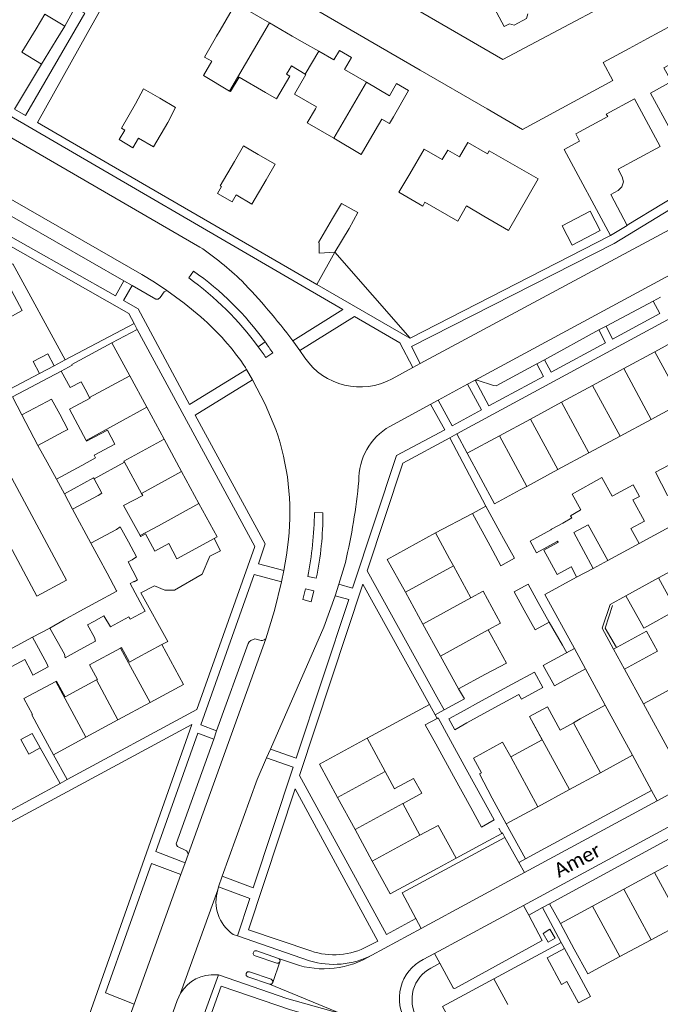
# Model space of a CAD drawing. Extents: x 177628 to 188968, y 384226 to 390673.
# Tile 178 of 256: x 184118 to 184230, y 385589 to 385762. Entities that reach past the tile are written whole.
import ezdxf

# ---------------------------------------------------------------- set-up
doc = ezdxf.new("R2010")
doc.units = 0
for name, color, linetype, lineweight in [('B01_D', 14, 'Continuous', 9), ('B01_F', 14, 'Continuous', 9), ('B01_T', 14, 'Continuous', 9), ('B02_D', 14, 'Continuous', 9), ('B02_F', 14, 'Continuous', 9), ('B02_T', 14, 'Continuous', 9), ('B07_D', 14, 'Continuous', 9), ('B11_F', 14, 'Continuous', 9), ('B11_S', 14, 'Continuous', 9), ('B14_F', 14, 'Continuous', 9), ('T01_F', 253, 'Continuous', 9), ('T02_F', 253, 'RASTER', 9), ('T03_T', 253, 'Continuous', 9), ('T04_F', 253, 'HAAG', 9), ('T04_T', 253, 'HAAG', 9), ('T05_F', 253, 'Continuous', 9), ('T05_T', 253, 'Continuous', 9), ('T22_D', 253, 'Continuous', 9), ('T22_T', 253, 'Continuous', 9), ('V00_D', 253, 'Continuous', 9), ('V00_F', 8, 'Continuous', 9), ('V00_T', 8, 'Continuous', 9), ('Z06', 7, 'Continuous', 9)]:
    doc.layers.add(name, color=color, linetype=linetype, lineweight=lineweight)
doc.styles.add('Legend', font='calibri.ttf')
doc.linetypes.add('HAAG', pattern='A,4,-1,[5,TOPOCAD.SHX,S=0.35,R=0,X=-0.35,Y=-0.35],-1', length=6)
doc.linetypes.add('RASTER', pattern='A,4,-1,[4,TOPOCAD.SHX,S=0.5,R=0,X=-0.5,Y=0],-1', length=6)

msp = doc.modelspace()

# ---------------------------------------------------------------- linework, layer by layer
at = {"layer": 'B01_D', "linetype": 'Continuous'}
for points in [[(184129.058, 385697.175), (184129.829, 385695.747)], [(184129.829, 385695.747), (184129.89, 385695.635)], [(184134.261, 385687.548), (184132.935, 385690.002)], [(184135.96, 385684.404), (184138.932, 385678.904)], [(184138.932, 385678.904), (184139.14, 385678.519)], [(184138.158, 385650.027), (184136.807, 385649.297)], [(184125.515, 385643.195), (184131.018, 385646.169)], [(184131.018, 385646.169), (184131.206, 385646.27)], [(184119.807, 385640.11), (184119.669, 385640.035), (184120.996, 385637.656)]]:
    msp.add_lwpolyline(points, dxfattribs=at)
at = {"layer": 'B01_F', "linetype": 'Continuous'}
for points in [[(184161.363, 385761.47), (184157.501, 385763.73)], [(184165.361, 385759.131), (184161.363, 385761.47)], [(184152.063, 385759.122), (184149.969, 385755.461)], [(184169.995, 385756.489), (184167.494, 385757.911)], [(184172.645, 385754.981), (184169.995, 385756.489)], [(184178.922, 385740.884), (184177.461, 385738.369)], [(184124.848, 385700.333), (184126.777, 385701.389)], [(184126.423, 385697.456), (184124.848, 385700.333)], [(184129.89, 385695.635), (184126.271, 385693.694), (184129.213, 385688.21)], [(184129.213, 385688.21), (184129.298, 385688.051), (184132.935, 385690.002)], [(184128.433, 385683.785), (184130.854, 385685.123), (184130.595, 385685.589), (184134.261, 385687.548)], [(184131.206, 385646.27), (184129.827, 385648.792), (184135.266, 385651.765)], [(184135.266, 385651.765), (184135.414, 385651.846), (184136.807, 385649.297)], [(184119.807, 385640.11), (184118.312, 385642.889), (184123.92, 385645.906)], [(184123.92, 385645.906), (184124.026, 385645.963), (184125.515, 385643.195)]]:
    msp.add_lwpolyline(points, dxfattribs=at)
at = {"layer": 'B01_T', "linetype": 'Continuous'}
for points in [[(184203.434, 385761.319), (184202.52, 385760.831), (184197.828, 385769.616), (184202.148, 385771.923)], [(184152.742, 385760.202), (184155.436, 385764.911), (184157.501, 385763.73)], [(184203.434, 385761.319), (184204.267, 385761.062), (184206.432, 385762.216), (184206.688, 385763.057)], [(184152.742, 385760.202), (184152.063, 385759.122)], [(184165.361, 385759.131), (184167.494, 385757.911)], [(184231.855, 385751.157), (184230.544, 385753.576), (184233.713, 385755.293), (184233.343, 385755.976), (184238.596, 385758.823), (184240.284, 385755.708), (184241.068, 385756.133), (184242.971, 385752.622), (184242.176, 385752.191), (184243.853, 385749.084), (184231.728, 385742.561), (184228.178, 385749.159), (184231.855, 385751.157)], [(184178.364, 385751.048), (184174.503, 385753.283), (184175.756, 385755.386), (184173.638, 385756.648), (184172.645, 385754.981)], [(184164.324, 385752.444), (184164.804, 385753.207)], [(184165.204, 385753.907), (184164.804, 385753.207)], [(184156.031, 385751.93), (184160.671, 385749.226)], [(184183.128, 385744.992), (184185.771, 385749.625), (184183.659, 385750.83), (184182.439, 385748.69), (184178.364, 385751.048)], [(184229.869, 385739.77), (184225.354, 385748.12), (184220.438, 385745.466), (184220.678, 385745.023), (184215.072, 385741.997)], [(184169.608, 385746.721), (184169.423, 385746.402)], [(184178.922, 385740.884), (184181.061, 385744.567), (184182.386, 385743.798), (184183.128, 385744.992)], [(184229.869, 385739.77), (184222.507, 385735.802), (184223.234, 385734.474), (184223.464, 385733.577), (184223.188, 385732.708), (184222.516, 385732.058), (184221.205, 385731.347), (184224.124, 385725.917), (184221.195, 385724.187), (184213.019, 385739.253), (184215.756, 385740.73), (184215.072, 385741.997)], [(184185.957, 385734.966), (184188.467, 385739.317), (184191.663, 385737.473), (184192.629, 385739.146), (184194.669, 385737.969), (184196.127, 385740.495), (184199.59, 385738.498), (184199.903, 385739.04), (184208.496, 385734.081), (184203.29, 385725.059), (184198.939, 385727.57)], [(184185.957, 385734.966), (184184.076, 385731.743), (184188.231, 385729.334), (184188.633, 385730.026), (184194.375, 385726.698), (184195.906, 385729.339), (184198.939, 385727.57)], [(184114.239, 385718.011), (184118.01, 385711.001)], [(184118.01, 385711.001), (184113.767, 385708.713)], [(184228.964, 385703.764), (184234.41, 385706.713)], [(184126.777, 385701.389), (184126.713, 385701.508), (184133.739, 385705.311)], [(184133.739, 385705.311), (184136.857, 385699.551)], [(184223.492, 385700.802), (184228.964, 385703.764)], [(184218.038, 385697.85), (184223.492, 385700.802)], [(184129.058, 385697.175), (184128.339, 385698.504)], [(184136.857, 385699.551), (184139.845, 385694.03)], [(184218.038, 385697.85), (184212.585, 385694.898)], [(184212.585, 385694.898), (184207.132, 385691.946)], [(184233.805, 385694.838), (184228.318, 385691.886)], [(184139.845, 385694.03), (184142.892, 385688.401)], [(184207.132, 385691.946), (184201.678, 385688.993)], [(184228.318, 385691.886), (184222.857, 385688.948)], [(184142.892, 385688.401), (184145.949, 385682.755)], [(184196.049, 385685.946), (184201.678, 385688.993)], [(184222.857, 385688.948), (184217.396, 385686.01)], [(184205.323, 385679.514), (184200.843, 385677.09), (184196.049, 385685.946)], [(184217.396, 385686.01), (184211.935, 385683.072)], [(184128.433, 385683.785), (184124.004, 385681.411)], [(184145.949, 385682.755), (184148.995, 385677.127)], [(184211.935, 385683.072), (184206.474, 385680.133)], [(184124.004, 385681.411), (184125.391, 385678.824)], [(184206.474, 385680.133), (184205.323, 385679.514)], [(184148.995, 385677.127), (184152.176, 385671.251), (184151.674, 385670.979)], [(184151.674, 385670.979), (184145.132, 385667.438), (184143.695, 385670.093)], [(184185.2, 385661.555), (184182.032, 385667.329), (184190.46, 385671.954)], [(184190.46, 385671.954), (184192.959, 385667.401)], [(184193.624, 385666.178), (184192.959, 385667.401)], [(184196.676, 385660.569), (184193.624, 385666.178)], [(184185.2, 385661.555), (184188.273, 385655.957)], [(184188.273, 385655.957), (184191.345, 385650.358)], [(184199.264, 385647.197), (184202.908, 385649.115), (184199.728, 385654.959)], [(184142.504, 385652.375), (184138.158, 385650.027)], [(184140.411, 385642.191), (184146.29, 385645.368), (184142.504, 385652.375)], [(184191.345, 385650.358), (184194.511, 385644.589)], [(184194.511, 385644.589), (184199.264, 385647.197)], [(184226.977, 385641.978), (184231.556, 385644.462)], [(184134.789, 385639.153), (184140.411, 385642.191)], [(184212.346, 385637.379), (184210.123, 385641.464), (184206.987, 385639.757)], [(184220.243, 385641.719), (184215.877, 385639.342)], [(184225.024, 385632.937), (184220.243, 385641.719)], [(184231.79, 385633.107), (184226.977, 385641.978)], [(184129.186, 385636.125), (184134.789, 385639.153)], [(184206.987, 385639.757), (184206.943, 385639.733), (184209.166, 385635.649)], [(184214.657, 385638.664), (184215.877, 385639.342)], [(184123.487, 385633.046), (184120.996, 385637.656)], [(184212.346, 385637.379), (184214.657, 385638.664)], [(184129.186, 385636.125), (184123.487, 385633.046)], [(184173.318, 385625.533), (184170.139, 385631.375), (184178.498, 385635.929)], [(184178.498, 385635.929), (184181.669, 385630.102)], [(184203.668, 385632.656), (184209.166, 385635.649)], [(184219.416, 385629.884), (184225.024, 385632.937)], [(184181.669, 385630.102), (184183.317, 385627.073)], [(184184.786, 385624.493), (184188.065, 385626.272), (184186.65, 385628.882), (184183.37, 385627.102)], [(184200.429, 385625.429), (184198.17, 385629.663), (184198.535, 385629.862)], [(184219.416, 385629.884), (184213.979, 385626.924)], [(184173.318, 385625.533), (184176.387, 385619.895)], [(184202.899, 385620.891), (184200.429, 385625.429)], [(184213.979, 385626.924), (184208.417, 385623.895)], [(184187.75, 385618.926), (184184.735, 385624.466)], [(184208.417, 385623.895), (184202.899, 385620.891)], [(184176.387, 385619.895), (184179.39, 385614.377)], [(184228.898, 385612.394), (184234.383, 385615.378)], [(184179.39, 385614.377), (184182.53, 385608.606), (184190.89, 385613.155)], [(184223.5, 385609.458), (184228.898, 385612.394)], [(184218.043, 385606.489), (184223.5, 385609.458)], [(184218.043, 385606.489), (184212.375, 385603.406)], [(184212.375, 385603.406), (184214.829, 385598.895)], [(184228.28, 385600.555), (184233.738, 385603.507)], [(184222.835, 385597.611), (184228.28, 385600.555)], [(184214.829, 385598.895), (184217.206, 385594.566), (184222.835, 385597.611)], [(184194.785, 385583.239), (184191.737, 385588.832), (184200.687, 385593.71)], [(184200.687, 385593.71), (184203.142, 385589.207)]]:
    msp.add_lwpolyline(points, dxfattribs=at)
at = {"layer": 'B02_D', "linetype": 'Continuous'}
for points in [[(184130.599, 385681.453), (184131.956, 385678.961), (184131.296, 385678.511)], [(184134.538, 385672.575), (184135.171, 385673.059), (184136.615, 385670.407)], [(184136.615, 385670.407), (184138.046, 385667.781), (184137.255, 385667.243)], [(184128.17, 385651.505), (184130.859, 385652.966), (184130.652, 385653.635)], [(184125.422, 385650.662), (184125.525, 385650.068), (184128.17, 385651.505)], [(184119.595, 385647.619), (184119.857, 385646.989), (184122.546, 385648.45), (184122.311, 385649.031)]]:
    msp.add_lwpolyline(points, dxfattribs=at)
at = {"layer": 'B02_F', "linetype": 'Continuous'}
for points in [[(184121.034, 385699.929), (184119.921, 385702.024), (184122.5, 385703.394), (184123.613, 385701.299)], [(184123.613, 385701.299), (184121.034, 385699.929)], [(184196.964, 385675.398), (184200.044, 385669.701)], [(184202.41, 385671), (184201.777, 385672.147)], [(184218.137, 385665.747), (184214.737, 385672.019)], [(184217.285, 385673.37), (184220.687, 385667.132)], [(184226.212, 385670.13), (184224.764, 385672.733)], [(184200.044, 385669.701), (184201.936, 385666.201), (184204.333, 385667.512), (184202.41, 385671)], [(184211.834, 385664.674), (184214.271, 385665.985)], [(184214.271, 385665.985), (184214.307, 385666.005), (184215.237, 385664.174)], [(184117.116, 385652.232), (184114.081, 385650.602), (184115.434, 385648.11), (184118.451, 385649.748)], [(184207.835, 385647.542), (184203.952, 385645.422)], [(184203.952, 385645.422), (184198.574, 385642.486)], [(184198.574, 385642.486), (184194.963, 385640.515)], [(184188.684, 385638.271), (184190.751, 385639.409)], [(184190.751, 385639.409), (184190.941, 385639.513), (184192.775, 385636.179)], [(184190.515, 385634.942), (184188.684, 385638.271)], [(184192.775, 385636.179), (184195.885, 385630.523)], [(184193.621, 385629.293), (184190.515, 385634.942)], [(184195.885, 385630.523), (184198.921, 385625.004)], [(184196.658, 385623.773), (184193.621, 385629.293)], [(184198.921, 385625.004), (184200.796, 385621.594), (184198.539, 385620.352), (184196.658, 385623.773)], [(184213.121, 385599.052), (184210.04, 385597.394), (184212.559, 385592.713)], [(184215.624, 385594.401), (184213.121, 385599.052)], [(184217.651, 385590.636), (184215.624, 385594.401)]]:
    msp.add_lwpolyline(points, dxfattribs=at)
at = {"layer": 'B02_T', "linetype": 'Continuous'}
for points in [[(184120.432, 385760.435), (184121.991, 385762.985), (184125.447, 385760.872)], [(184121.393, 385754.242), (184117.937, 385756.355), (184120.432, 385760.435)], [(184125.447, 385760.872), (184123.953, 385758.429)], [(184123.953, 385758.429), (184121.393, 385754.242)], [(184137.893, 385747.25), (184139.296, 385749.888), (184142.108, 385748.253)], [(184142.108, 385748.253), (184144.901, 385746.628), (184143.544, 385743.979)], [(184137.893, 385747.25), (184135.403, 385743.007), (184135.993, 385742.661)], [(184138.398, 385741.249), (184141.034, 385739.702), (184143.544, 385743.979)], [(184155.218, 385737.167), (184152.729, 385732.887), (184152.961, 385732.752)], [(184155.504, 385731.273), (184158.289, 385729.653), (184160.791, 385733.954)], [(184172.445, 385727.138), (184169.934, 385722.938), (184170.074, 385722.854)], [(184172.816, 385721.216), (184175.326, 385725.416)], [(184117.908, 385692.663), (184122.379, 385695.042)], [(184122.379, 385695.042), (184123.161, 385695.458), (184124.579, 385692.792)], [(184124.579, 385692.792), (184125.997, 385690.127), (184125.179, 385689.692)], [(184119.327, 385689.996), (184117.908, 385692.663)], [(184120.744, 385687.333), (184119.327, 385689.996)], [(184125.179, 385689.692), (184120.744, 385687.333)], [(184221.592, 385678.477), (184225.13, 385680.39), (184226.23, 385678.37), (184225.098, 385677.757)], [(184126.84, 385676.122), (184125.391, 385678.824)], [(184131.296, 385678.511), (184126.84, 385676.122)], [(184221.457, 385678.404), (184221.592, 385678.477)], [(184199.31, 385676.64), (184196.964, 385675.398)], [(184201.777, 385672.147), (184199.31, 385676.64)], [(184130.051, 385670.177), (184134.538, 385672.575)], [(184131.435, 385667.586), (184130.051, 385670.177)], [(184226.212, 385670.13), (184220.687, 385667.132)], [(184132.871, 385664.9), (184131.435, 385667.586)], [(184137.255, 385667.243), (184136.554, 385666.868)], [(184218.137, 385665.747), (184215.237, 385664.174)], [(184132.871, 385664.9), (184134.561, 385661.804)], [(184229.572, 385664.057), (184223.872, 385660.901)], [(184231.994, 385659.682), (184229.572, 385664.057)], [(184134.561, 385661.804), (184134.595, 385661.742), (184130.935, 385659.759)], [(184204.267, 385661.626), (184206.718, 385662.979), (184208.49, 385659.768)], [(184204.267, 385661.626), (184206.036, 385658.421)], [(184223.872, 385660.901), (184226.294, 385656.527)], [(184128.084, 385658.214), (184125.357, 385656.685)], [(184130.935, 385659.759), (184128.084, 385658.214)], [(184206.036, 385658.421), (184207.94, 385654.972)], [(184208.49, 385659.768), (184210.391, 385656.325)], [(184125.357, 385656.685), (184122.837, 385655.272)], [(184122.837, 385655.272), (184125.422, 385650.662)], [(184129.431, 385655.812), (184130.652, 385653.635)], [(184210.391, 385656.325), (184207.94, 385654.972)], [(184221.725, 385651.59), (184227.496, 385654.725)], [(184119.813, 385653.681), (184117.116, 385652.232)], [(184122.311, 385649.031), (184119.813, 385653.681)], [(184210.443, 385649.262), (184214.856, 385651.662)], [(184214.856, 385651.662), (184216.783, 385648.12)], [(184223.647, 385648.053), (184221.725, 385651.59)], [(184119.595, 385647.619), (184118.451, 385649.748)], [(184229.42, 385651.189), (184223.647, 385648.053)], [(184216.783, 385648.12), (184212.384, 385645.728)], [(184117.769, 385635.709), (184119.728, 385636.786)], [(184121.13, 385634.236), (184119.171, 385633.159), (184117.769, 385635.709)], [(184119.728, 385636.786), (184121.13, 385634.236)], [(184210.266, 385600.147), (184211.467, 385600.862), (184210.547, 385602.408), (184209.342, 385601.69), (184210.266, 385600.147)]]:
    msp.add_lwpolyline(points, dxfattribs=at)
at = {"layer": 'B07_D', "linetype": 'Continuous'}
for points in [[(184154.361, 385749.511), (184161.363, 385761.47)], [(184167.643, 385752.47), (184169.995, 385756.489)], [(184172.627, 385741.223), (184178.364, 385751.048)], [(184228.964, 385703.764), (184233.805, 385694.838)], [(184228.318, 385691.886), (184223.492, 385700.802)], [(184136.857, 385699.551), (184129.829, 385695.747)], [(184222.857, 385688.948), (184218.038, 385697.85)], [(184217.396, 385686.01), (184212.585, 385694.898)], [(184129.213, 385688.21), (184139.845, 385694.03)], [(184211.935, 385683.072), (184207.132, 385691.946)], [(184135.845, 385684.545), (184142.892, 385688.401)], [(184206.474, 385680.133), (184201.678, 385688.993)], [(184135.845, 385684.545), (184135.96, 385684.404)], [(184138.932, 385678.904), (184145.949, 385682.755)], [(184125.391, 385678.824), (184130.506, 385681.623)], [(184130.506, 385681.623), (184130.599, 385681.453)], [(184138.714, 385671.534), (184141.878, 385673.232), (184148.995, 385677.127)], [(184193.624, 385666.178), (184185.2, 385661.555)], [(184196.676, 385660.569), (184188.273, 385655.957)], [(184199.728, 385654.959), (184191.345, 385650.358)], [(184135.266, 385651.765), (184140.411, 385642.191)], [(184131.018, 385646.169), (184134.789, 385639.153)], [(184123.92, 385645.906), (184129.186, 385636.125)], [(184206.987, 385639.757), (184213.979, 385626.924)], [(184219.416, 385629.884), (184214.657, 385638.664)], [(184208.417, 385623.895), (184203.668, 385632.656)], [(184173.318, 385625.533), (184181.669, 385630.102)], [(184176.387, 385619.895), (184184.735, 385624.466)], [(184179.39, 385614.377), (184187.75, 385618.926)], [(184228.898, 385612.394), (184233.738, 385603.507)], [(184228.28, 385600.555), (184223.5, 385609.458)], [(184218.043, 385606.489), (184222.835, 385597.611)]]:
    msp.add_lwpolyline(points, dxfattribs=at)
at = {"layer": 'B11_F', "linetype": 'Continuous'}
for points in [[(184187.75, 385618.926), (184190.936, 385620.643), (184194.116, 385614.9)], [(184194.116, 385614.9), (184190.89, 385613.155)]]:
    msp.add_lwpolyline(points, dxfattribs=at)
at = {"layer": 'B11_S', "linetype": 'Continuous'}
for points in [[(184149.969, 385755.461), (184151.231, 385754.726), (184149.767, 385752.213), (184154.361, 385749.511)], [(184165.204, 385753.907), (184167.643, 385752.47)], [(184154.361, 385749.511), (184154.545, 385749.403), (184156.031, 385751.93)], [(184164.324, 385752.444), (184164.93, 385752.117), (184162.579, 385748.171), (184160.671, 385749.226)], [(184167.643, 385752.47), (184167.729, 385752.419), (184165.754, 385748.961), (184169.608, 385746.721)], [(184172.627, 385741.223), (184168.001, 385743.955), (184169.423, 385746.402)], [(184177.461, 385738.369), (184172.627, 385741.223)], [(184128.339, 385698.504), (184126.423, 385697.456)], [(184135.96, 385684.404), (184130.599, 385681.453)], [(184139.14, 385678.519), (184135.773, 385676.772), (184138.714, 385671.534)], [(184138.714, 385671.534), (184138.818, 385671.348), (184139.605, 385671.786), (184141.251, 385668.751), (184143.695, 385670.093)], [(184199.728, 385654.959), (184201.898, 385656.14), (184198.846, 385661.75), (184196.676, 385660.569)], [(184198.535, 385629.862), (184197.127, 385632.449), (184202.26, 385635.243), (184203.668, 385632.656)], [(184183.37, 385627.102), (184183.317, 385627.073)], [(184184.786, 385624.493), (184184.735, 385624.466)]]:
    msp.add_lwpolyline(points, dxfattribs=at)
at = {"layer": 'B14_F', "linetype": 'Continuous'}
for points in [[(184138.398, 385741.249), (184137.375, 385739.554), (184134.988, 385740.994), (184135.993, 385742.661)], [(184159.401, 385738.389), (184156.81, 385739.904), (184155.218, 385737.167)], [(184160.791, 385733.954), (184162.364, 385736.657), (184159.401, 385738.389)], [(184155.504, 385731.273), (184154.82, 385730.068), (184152.262, 385731.519), (184152.961, 385732.752)], [(184172.445, 385727.138), (184173.968, 385729.793), (184176.861, 385728.177), (184175.326, 385725.416)], [(184212.676, 385725.842), (184217.59, 385728.419), (184219.367, 385725.029), (184214.453, 385722.453), (184212.676, 385725.842)], [(184170.074, 385722.854), (184170.082, 385721.056), (184172.816, 385721.216)], [(184233.642, 385682.33), (184233.56, 385682.287), (184234.579, 385680.328), (184231.168, 385678.552), (184229.049, 385682.624), (184232.498, 385684.419)], [(184221.457, 385678.404), (184219.657, 385681.68), (184214.469, 385678.751), (184215.981, 385676.032), (184215.882, 385675.976)], [(184225.098, 385677.757), (184227.136, 385674.052), (184224.764, 385672.733)], [(184215.882, 385675.976), (184214.15, 385674.992), (184214.371, 385674.594), (184212.806, 385673.702)], [(184210.849, 385672.614), (184212.806, 385673.702)], [(184210.69, 385672.526), (184207.102, 385670.53), (184208.212, 385668.456), (184211.811, 385670.478)], [(184210.849, 385672.614), (184210.69, 385672.526)], [(184214.737, 385672.019), (184217.285, 385673.37)], [(184211.911, 385670.296), (184209.49, 385668.928), (184211.834, 385664.674)], [(184211.811, 385670.478), (184211.867, 385670.51), (184211.968, 385670.328), (184211.911, 385670.296)], [(184137.613, 385663.373), (184138.233, 385663.71), (184136.554, 385666.868)], [(184136.908, 385663.079), (184137.577, 385663.442), (184137.613, 385663.373)], [(184139.082, 385659.077), (184136.908, 385663.079)], [(184133.496, 385655.506), (184136.689, 385657.252), (184136.919, 385656.839), (184139.553, 385658.222), (184139.082, 385659.077)], [(184226.294, 385656.527), (184227.009, 385655.236), (184232.712, 385658.384), (184231.994, 385659.682)], [(184129.431, 385655.812), (184130.547, 385656.432)], [(184132.339, 385657.428), (184130.547, 385656.432)], [(184132.339, 385657.428), (184133.496, 385655.506)], [(184227.496, 385654.725), (184229.42, 385651.189)], [(184212.384, 385645.728), (184211.333, 385645.157), (184209.39, 385648.689), (184210.443, 385649.262)], [(184204.957, 385643.547), (184205.113, 385643.632), (184205.562, 385642.811), (184209.303, 385644.854), (184207.835, 385647.542)], [(184199.577, 385640.609), (184204.957, 385643.547)], [(184195.983, 385638.647), (184193.858, 385637.428), (184192.813, 385639.365), (184194.963, 385640.515)], [(184195.983, 385638.647), (184199.577, 385640.609)], [(184213.533, 385593.237), (184212.559, 385592.713)], [(184217.651, 385590.636), (184215.543, 385589.501), (184213.533, 385593.237)]]:
    msp.add_lwpolyline(points, dxfattribs=at)
at = {"layer": 'T01_F', "linetype": 'Continuous'}
for points in [[(184202.092, 385619.237), (184201.578, 385620.172)], [(184202.092, 385619.237), (184199.704, 385617.923)], [(184202.223, 385619.309), (184202.092, 385619.237)]]:
    msp.add_lwpolyline(points, dxfattribs=at)
at = {"layer": 'T02_F', "linetype": 'RASTER'}
msp.add_lwpolyline([(184222.211, 385651.854), (184220.253, 385655.259), (184221.523, 385659.221)], dxfattribs=at)
at = {"layer": 'T03_T', "linetype": 'Continuous'}
for points in [[(184186.055, 385706.166), (184221.075, 385724.1)], [(184186.055, 385706.166), (184172.816, 385721.216)]]:
    msp.add_lwpolyline(points, dxfattribs=at)
at = {"layer": 'T04_F', "linetype": 'HAAG'}
for points in [[(184129.382, 385759.628), (184120.69, 385743.978)], [(184116.668, 385746.311), (184120.869, 385753.362)], [(184189.43, 385641.851), (184190.417, 385640.026)], [(184190.417, 385640.026), (184190.751, 385639.409)]]:
    msp.add_lwpolyline(points, dxfattribs=at)
at = {"layer": 'T04_T', "linetype": 'HAAG'}
for points in [[(184121.393, 385754.242), (184120.869, 385753.362)], [(184187.809, 385753.196), (184199.53, 385746.391)], [(184224.108, 385725.946), (184236.835, 385733.716)], [(184189.43, 385641.851), (184178.498, 385635.929)]]:
    msp.add_lwpolyline(points, dxfattribs=at)
at = {"layer": 'T05_F', "linetype": 'Continuous'}
for points in [[(184131.797, 385763.86), (184129.382, 385759.628)], [(184169.659, 385715.568), (184172.816, 385721.216)], [(184114.239, 385718.011), (184116.371, 385719.163), (184125.532, 385702.317)], [(184114.704, 385696.595), (184121.034, 385699.929)], [(184116.29, 385695.835), (184124.848, 385700.333)], [(184124.004, 385681.411), (184122.358, 385684.401)], [(184130.051, 385670.177), (184126.84, 385676.122)], [(184142.504, 385652.375), (184143.551, 385652.911), (184138.791, 385661.458), (184141.212, 385662.68), (184143.022, 385661.897), (184144.692, 385661.913), (184149.531, 385664.709), (184150.89, 385667.861), (184152.774, 385668.847), (184151.674, 385670.979)], [(184194.511, 385644.589), (184195.561, 385642.836)], [(184121.13, 385634.236), (184124.659, 385627.998)], [(184194.116, 385614.9), (184199.704, 385617.923)], [(184200.687, 385593.71), (184212.539, 385600.097)], [(184212.539, 385600.097), (184213.121, 385599.052)]]:
    msp.add_lwpolyline(points, dxfattribs=at)
at = {"layer": 'T05_T', "linetype": 'Continuous'}
for points in [[(184125.447, 385760.872), (184127.251, 385764.135)], [(184169.659, 385715.568), (184135.055, 385735.643)], [(184116.29, 385695.835), (184117.908, 385692.663)], [(184122.358, 385684.401), (184120.744, 385687.333)], [(184226.212, 385670.13), (184245.024, 385680.341)], [(184190.46, 385671.954), (184196.964, 385675.398)], [(184220.687, 385667.132), (184218.137, 385665.747)], [(184215.237, 385664.174), (184209.683, 385661.159)], [(184216.783, 385648.12), (184220.243, 385641.719)], [(184223.647, 385648.053), (184226.977, 385641.978)], [(184124.659, 385627.998), (184105.649, 385617.682)]]:
    msp.add_lwpolyline(points, dxfattribs=at)
at = {"layer": 'T22_D', "linetype": 'Continuous'}
for points in [[(184194.208, 385689.338), (184192.971, 385688.668)], [(184206.274, 385614.764), (184205.117, 385614.135)]]:
    msp.add_lwpolyline(points, dxfattribs=at)
at = {"layer": 'T22_T', "linetype": 'Continuous'}
for points in [[(184137.606, 385708.722), (184138.17, 385707.68)], [(184212.741, 385652.26), (184213.51, 385650.93)], [(184125.911, 385628.677), (184124.659, 385627.998)], [(184209.244, 385606.218), (184210.491, 385606.894)]]:
    msp.add_lwpolyline(points, dxfattribs=at)
at = {"layer": 'V00_D', "linetype": 'Continuous'}
for points in [[(184194.208, 385689.338), (184238.18, 385713.171)], [(184192.971, 385688.668), (184184.755, 385684.215), (184178.509, 385665.307), (184191.005, 385642.664)], [(184187.024, 385604.3), (184181.89, 385601.51), (184166.65, 385629.41), (184177.74, 385662.981), (184189.43, 385641.851)], [(184228.371, 385626.775), (184206.274, 385614.764)]]:
    msp.add_lwpolyline(points, dxfattribs=at)
at = {"layer": 'V00_F', "linetype": 'Continuous'}
for points in [[(184127.251, 385764.135), (184128.961, 385763.147), (184118.594, 385745.194)], [(184105.926, 385734.982), (184105.811, 385734.188), (184105.867, 385733.811), (184106.249, 385733.142), (184135.808, 385716.214)], [(184134.338, 385713.569), (184135.808, 385716.214)], [(184137.257, 385715.385), (184135.762, 385712.763)], [(184135.808, 385716.214), (184137.257, 385715.385)], [(184137.257, 385715.385), (184141.414, 385713.004), (184141.865, 385713.012), (184142.205, 385713.252), (184142.882, 385714.298), (184143.379, 385714.532)], [(184228.629, 385712.638), (184220.405, 385708.266)], [(184229.943, 385713.35), (184228.629, 385712.638)], [(184228.629, 385712.638), (184229.842, 385710.488)], [(184125.532, 385702.317), (184137.606, 385708.722)], [(184220.405, 385708.266), (184219.155, 385707.585)], [(184221.533, 385705.991), (184220.405, 385708.266)], [(184133.739, 385705.311), (184138.17, 385707.68)], [(184219.155, 385707.585), (184209.57, 385702.367)], [(184219.155, 385707.585), (184220.305, 385705.326)], [(184160.618, 385705.471), (184159.406, 385704.634)], [(184123.613, 385701.299), (184125.532, 385702.317)], [(184208.225, 385701.635), (184201.138, 385697.795), (184200.635, 385697.841), (184197.81, 385698.779), (184197.607, 385698.799), (184197.446, 385698.772)], [(184209.57, 385702.367), (184208.225, 385701.635)], [(184208.225, 385701.635), (184209.406, 385699.427)], [(184209.57, 385702.367), (184210.754, 385700.156)], [(184198.566, 385693.559), (184196.112, 385698.05)], [(184197.446, 385698.772), (184199.851, 385694.255)], [(184196.049, 385685.946), (184194.208, 385689.338)], [(184199.31, 385676.64), (184192.971, 385688.668)], [(184120.549, 385660.888), (184125.764, 385663.683), (184115.77, 385682.33), (184110.555, 385679.535), (184120.549, 385660.888)], [(184170.727, 385675.47), (184169.249, 385675.548)], [(184152.098, 385637.231), (184157.603, 385652.581), (184157.818, 385652.873), (184158.08, 385653.11), (184158.811, 385653.406), (184159.883, 385653.102), (184160.168, 385653.057), (184160.444, 385653.18), (184160.7, 385653.365)], [(184149.316, 385638.315), (184152.098, 385637.231)], [(184147.095, 385615.554), (184147.071, 385615.749), (184146.98, 385615.939), (184146.797, 385616.198), (184145.222, 385616.958), (184145.047, 385617.203), (184144.992, 385617.418), (184151.58, 385635.787)], [(184148.789, 385636.83), (184151.58, 385635.787)], [(184151.58, 385635.787), (184152.098, 385637.231)], [(184161.526, 385634.026), (184166.048, 385632.427)], [(184123.487, 385633.046), (184125.911, 385628.677)], [(184165.538, 385630.886), (184160.865, 385632.517)], [(184202.899, 385620.891), (184206.274, 385614.764)], [(184202.664, 385618.52), (184184.655, 385608.783), (184187.024, 385604.3)], [(184202.223, 385619.309), (184202.664, 385618.52)], [(184202.664, 385618.52), (184205.117, 385614.135)], [(184141.408, 385616.043), (184146.555, 385614.054)], [(184145.829, 385612.036), (184140.656, 385613.926)], [(184153.094, 385611.714), (184158.53, 385609.696)], [(184157.898, 385607.785), (184152.453, 385609.884)], [(184145.784, 385591.187), (184152.318, 385609.353)], [(184212.375, 385603.406), (184210.491, 385606.894)], [(184206.824, 385604.905), (184209.205, 385600.432), (184193.985, 385592.076), (184193.753, 385592.024), (184193.591, 385592.149), (184191.248, 385596.453)], [(184212.539, 385600.097), (184209.244, 385606.218)], [(184132.6, 385591.235), (184137.638, 385589.276)]]:
    msp.add_lwpolyline(points, dxfattribs=at)
at = {"layer": 'V00_T', "linetype": 'Continuous'}
for points in [[(184214.984, 385761.775), (184202.3, 385755.03), (184152.16, 385784.18), (184154.18, 385787.63), (184136.89, 385797.67), (184132.41, 385789.91), (184068.39, 385827.08), (184067.58, 385825.73), (184023.15, 385851.52)], [(184136.64, 385776.905), (184138.3, 385775.94), (184140.9, 385780.43), (184187.809, 385753.196)], [(184214.984, 385761.775), (184218.056, 385763.409)], [(184249.26, 385756.449), (184242.74, 385761.63), (184234.13, 385762.22), (184227.649, 385758.716)], [(184227.649, 385758.716), (184224.429, 385756.975)], [(184199.53, 385746.391), (184205.75, 385742.78), (184221.57, 385751.34), (184219.87, 385754.51), (184224.429, 385756.975)], [(184110.905, 385744.302), (184112.47, 385747.1), (184174.22, 385711.17), (184165.434, 385705.685)], [(184118.594, 385745.194), (184116.668, 385746.311)], [(184110.905, 385744.302), (184149.16, 385722.13)], [(184135.055, 385735.643), (184120.69, 385743.978)], [(184187.821, 385701.668), (184186.27, 385704.68), (184221.81, 385722.73), (184248.02, 385738.75), (184252.05, 385741.42), (184256.1, 385744.51), (184258.251, 385741.92)], [(184106.47, 385735.973), (184138.95, 385717.31), (184141.194, 385715.968), (184143.379, 385714.532)], [(184105.926, 385734.982), (184103.69, 385730.91), (184134.338, 385713.569)], [(184187.821, 385701.668), (184240.28, 385729.89)], [(184246.902, 385725.526), (184197.446, 385698.772)], [(184221.075, 385724.1), (184221.174, 385724.151)], [(184113.82, 385723.435), (184136.67, 385710.45), (184137.606, 385708.722)], [(184147.198, 385716.718), (184148.04, 385717.92)], [(184169.659, 385715.568), (184185.953, 385706.114), (184186.055, 385706.166)], [(184143.379, 385714.532), (184146.425, 385712.293), (184149.328, 385709.871)], [(184135.762, 385712.763), (184138.33, 385711.31), (184147.35, 385694.53), (184157.352, 385700.671)], [(184229.842, 385710.488), (184221.533, 385705.991)], [(184166.668, 385703.989), (184176.29, 385709.96), (184184.22, 385705.35), (184186.521, 385700.968)], [(184138.17, 385707.68), (184158.8, 385669.59), (184148.62, 385641), (184125.911, 385628.677)], [(184165.434, 385705.685), (184166.668, 385703.989)], [(184210.754, 385700.156), (184220.305, 385705.326)], [(184161.936, 385703.565), (184160.73, 385702.76)], [(184166.668, 385703.989), (184167.566, 385702.705)], [(184186.521, 385700.968), (184187.821, 385701.668)], [(184157.167, 385700.974), (184157.352, 385700.671)], [(184158.416, 385698.845), (184157.352, 385700.671)], [(184182.893, 385699.016), (184186.521, 385700.968)], [(184158.416, 385698.845), (184148.36, 385692.64), (184160.59, 385670.06), (184159.425, 385666.555), (184163.886, 385665.358)], [(184158.416, 385698.845), (184160.614, 385694.566), (184162.487, 385690.136)], [(184190.975, 385695.271), (184196.112, 385698.05)], [(184196.112, 385698.05), (184197.446, 385698.772)], [(184199.851, 385694.255), (184209.406, 385699.427)], [(184173.528, 385662.951), (184175.9, 385662.29), (184183.64, 385685.56), (184192.09, 385690.03), (184189.608, 385694.532)], [(184182.45, 385690.66), (184190.975, 385695.271)], [(184190.975, 385695.271), (184193.419, 385690.773), (184198.566, 385693.559)], [(184253.501, 385684.946), (184256.826, 385678.808), (184229.572, 385664.057)], [(184164.721, 385670.789), (184164.348, 385668.067), (184163.886, 385665.358)], [(184174.68, 385666.792), (184173.528, 385662.951)], [(184163.886, 385665.358), (184163.488, 385663.369)], [(184149.316, 385638.315), (184158.67, 385664.66), (184163.488, 385663.369)], [(184163.488, 385663.369), (184162.25, 385658.324), (184160.7, 385653.365)], [(184169.556, 385664.008), (184168.08, 385664.29)], [(184167.7, 385662.14), (184169.14, 385661.83), (184168.65, 385659.88), (184167.212, 385660.286), (184167.7, 385662.14)], [(184173.528, 385662.951), (184172.87, 385660.93)], [(184161.526, 385634.026), (184170.89, 385655.411), (184171.91, 385658.16), (184172.87, 385660.93)], [(184172.87, 385660.93), (184175.26, 385660.28), (184166.048, 385632.427)], [(184209.683, 385661.159), (184214.856, 385651.662)], [(184223.872, 385660.901), (184221.119, 385659.408), (184219.74, 385655.279), (184221.725, 385651.59)], [(184119.813, 385653.681), (184122.837, 385655.272)], [(184212.741, 385652.26), (184210.391, 385656.325)], [(184147.095, 385615.554), (184160.7, 385653.365)], [(184192.014, 385640.891), (184191.005, 385642.664)], [(184192.014, 385640.891), (184195.561, 385642.836)], [(184190.417, 385640.026), (184192.014, 385640.891)], [(184100.455, 385609.2), (184122.82, 385567.775), (184147.73, 385638.355), (184109.03, 385617.44)], [(184141.408, 385616.043), (184148.789, 385636.83)], [(184161.526, 385634.026), (184160.865, 385632.517)], [(184160.865, 385632.517), (184159.18, 385628.67), (184153.094, 385611.714)], [(184228.371, 385626.775), (184225.024, 385632.937)], [(184165.538, 385630.886), (184158.53, 385609.696)], [(184178.642, 385599.417), (184180.367, 385600.332), (184165.87, 385627.05), (184157.702, 385602.307), (184168.618, 385598.608)], [(184243.914, 385627.184), (184205.904, 385606.606)], [(184229.335, 385624.965), (184234.618, 385627.827)], [(184229.335, 385624.965), (184228.371, 385626.775)], [(184229.335, 385624.965), (184206.076, 385612.365)], [(184210.491, 385606.894), (184243.51, 385624.81), (184245.394, 385621.368)], [(184147.095, 385615.554), (184146.555, 385614.054)], [(184132.6, 385591.235), (184140.656, 385613.926)], [(184146.555, 385614.054), (184145.829, 385612.036)], [(184206.076, 385612.365), (184205.117, 385614.135)], [(184145.829, 385612.036), (184137.638, 385589.276)], [(184153.094, 385611.714), (184152.453, 385609.884)], [(184206.076, 385612.365), (184187.969, 385602.557)], [(184152.453, 385609.884), (184152.318, 385609.353)], [(184157.898, 385607.785), (184155.737, 385601.252)], [(184205.904, 385606.606), (184190.32, 385598.169)], [(184205.904, 385606.606), (184206.824, 385604.905)], [(184206.824, 385604.905), (184209.244, 385606.218)], [(184187.969, 385602.557), (184187.024, 385604.3)], [(184154.979, 385601.515), (184155.737, 385601.252)], [(184168.382, 385596.865), (184155.737, 385601.252)], [(184187.969, 385602.557), (184179.343, 385597.884)], [(184158.833, 385597.743), (184162.634, 385596.435)], [(184162.921, 385597.309), (184159.139, 385598.626)], [(184190.32, 385598.169), (184188.305, 385597.078)], [(184190.32, 385598.169), (184191.248, 385596.453)], [(184163.195, 385596.698), (184161.93, 385593.054)], [(184162.634, 385596.435), (184162.965, 385596.458), (184163.195, 385596.698)], [(184165.758, 385596.322), (184162.921, 385597.309)], [(184189.637, 385595.579), (184191.248, 385596.453)], [(184149.047, 385585.103), (184152.417, 385594.394)], [(184152.084, 385594.429), (184152.417, 385594.394)], [(184173.97, 385587.586), (184164.402, 385590.278), (184152.417, 385594.394)], [(184161.654, 385593.628), (184157.856, 385594.935)], [(184157.561, 385594.076), (184161.356, 385592.779)], [(184161.356, 385592.779), (184161.7, 385592.798), (184161.93, 385593.054)], [(184173.97, 385587.586), (184161.356, 385592.779)], [(184161.93, 385593.054), (184161.91, 385593.398), (184161.654, 385593.628)], [(184144.096, 385586.899), (184145.186, 385589.902), (184145.451, 385590.56), (184145.784, 385591.187)], [(184167.592, 385587.585), (184165.042, 385588.287), (184152.869, 385592.435), (184147.202, 385576.548)], [(184137.638, 385589.276), (184136.253, 385585.427)]]:
    msp.add_lwpolyline(points, dxfattribs=at)
for centre, radius, start, end in [((184118.777, 385677.153), 54.277, 45.97732, 55.96031), ((184114.543, 385671.52), 55.761, 36.43209, 54.15284), ((184082.107, 385643.795), 103.797, 36.60284, 44.21838), ((184120.102, 385676.219), 44.571, 33.73858, 49.02691), ((184113.854, 385671.047), 56.596, 34.08006, 36.40313), ((184177.261, 385709.299), 11.725, 214.22298, 298.7112), ((184119.57, 385675.378), 45.384, 354.19672, 18.97684), ((184187.85, 385681.292), 10.813, 119.963, 181.21554), ((184066.714, 385691.977), 110.865, 346.86954, 354.35038), ((184108.049, 385676.213), 61.204, 348.76634, 359.37728), ((184158.913, 385607.221), 6.931, 162.08743, 235.41725), ((184172.692, 385610.637), 12.7, 251.29032, 297.93794), ((184158.985, 385598.185), 0.467, 70.80849, 250.96442), ((184170.899, 385611.468), 15.994, 251.2512, 301.86691), ((184172.603, 385610.922), 14.677, 253.28649, 297.3361), ((184162.767, 385596.873), 0.462, 337.76293, 70.54431), ((184191.705, 385590.318), 7.567, 116.69936, 214.24653), ((184151.549, 385587.727), 6.724, 85.43514, 149.02585), ((184157.709, 385594.506), 0.454, 71.04637, 251.04637), ((184192.606, 385590.09), 6.241, 118.40463, 210.52599)]:
    msp.add_arc(centre, radius, start, end, dxfattribs=at)
at = {"layer": 'V00_T', "linetype": 'Continuous', "extrusion": (0, 0, -1)}
for centre, radius, start, end in [((-184116.756, 385673.733), 54.14, 125.29818, 144.11117), ((-184116.973, 385673.882), 53.878, 144.10386, 146.56838), ((-184117.072, 385675.161), 53.656, 179.66981, 191.9968)]:
    msp.add_arc(centre, radius, start, end, dxfattribs=at)

# ---------------------------------------------------------------- texts
at = {"layer": 'Z06', "linetype": 'Continuous', "style": 'Legend'}
msp.add_text('Amer', height=2.5, rotation=27.89727, dxfattribs=at).set_placement((184212.104, 385611.418))

doc.saveas('drawing.dxf')
